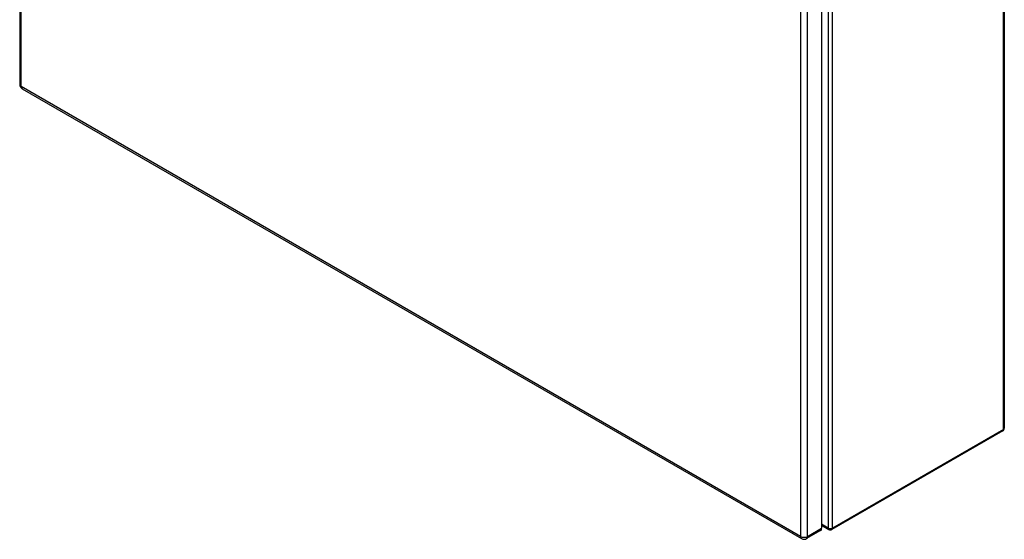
# Model space of a CAD drawing. Header units: inches. Extents: x 198 to 229.8, y 58.3 to 125.4.
# Tile 1 of 6: x 198 to 229.8, y 58.3 to 75.1. Entities that reach past the tile are written whole.
import ezdxf

# ---------------------------------------------------------------- set-up
doc = ezdxf.new("R2010")
doc.units = ezdxf.units.IN
doc.header["$MEASUREMENT"] = 0
doc.layers.add('Visible Edges(ANSI)', color=7, linetype='Continuous', lineweight=25)
doc.layers.add('Visible Tangent Edges(ANSI)', color=7, linetype='Continuous', lineweight=25)

msp = doc.modelspace()

# ---------------------------------------------------------------- linework, layer by layer
at = {"layer": 'Visible Edges(ANSI)'}
for p, q in [((198.027, 121.55), (198.027, 72.984)), ((229.823, 110.708), (229.823, 61.88)), ((223.924, 107.214), (223.924, 58.648)), ((198.108, 72.845), (223.278, 58.313)), ((229.773, 61.794), (224.256, 58.609)), ((223.891, 58.574), (223.439, 58.313)), ((223.924, 58.744), (224.157, 58.609))]:
    msp.add_line(p, q, dxfattribs=at)
for centre, radius, start, end in [((198.188, 72.984), 0.161, 180, 240), ((229.724, 61.88), 0.099, 300, 0), ((224.207, 58.695), 0.099, 240, 300), ((223.359, 58.452), 0.161, 240, 300)]:
    msp.add_arc(centre, radius, start, end, dxfattribs=at)
msp.add_ellipse((223.81, 58.713), major_axis=(0.081, -0.139), ratio=0.57735, start_param=0, end_param=0.785398, dxfattribs=at)
at = {"layer": 'Visible Tangent Edges(ANSI)'}
for p, q in [((198.075, 72.919), (198.075, 121.485)), ((229.794, 61.84), (229.794, 110.668)), ((224.137, 107.483), (224.137, 58.654)), ((224.277, 58.654), (224.277, 107.483)), ((223.245, 106.953), (223.245, 58.387)), ((223.472, 58.387), (223.472, 106.953)), ((223.245, 58.387), (198.075, 72.919)), ((229.794, 61.84), (224.277, 58.654)), ((223.472, 58.387), (223.924, 58.648)), ((224.137, 58.654), (223.924, 58.777))]:
    msp.add_line(p, q, dxfattribs=at)
for centre, major_axis, start_param, end_param in [((198.188, 72.984), (-0.161, 0), 0, 0.785398), ((198.188, 72.984), (-0.08, -0.139), 5.497787, 6.283185), ((229.724, 61.88), (0.0495, -0.0857), 0, 0.785398), ((229.724, 61.88), (0.099, 0), 5.497787, 6.283185), ((224.207, 58.695), (-0.0495, -0.0857), 5.497787, 6.283185), ((224.207, 58.695), (-0.099, 0), 0.785398, 2.356194), ((224.207, 58.695), (0.0495, -0.0857), 0, 0.785398), ((223.359, 58.452), (-0.081, -0.139), 5.497787, 6.283185), ((223.359, 58.452), (0.161, 0), 3.926991, 5.497787), ((223.359, 58.452), (0.081, -0.139), 0, 0.785398)]:
    msp.add_ellipse(centre, major_axis=major_axis, ratio=0.57735, start_param=start_param, end_param=end_param, dxfattribs=at)

doc.saveas('drawing.dxf')
